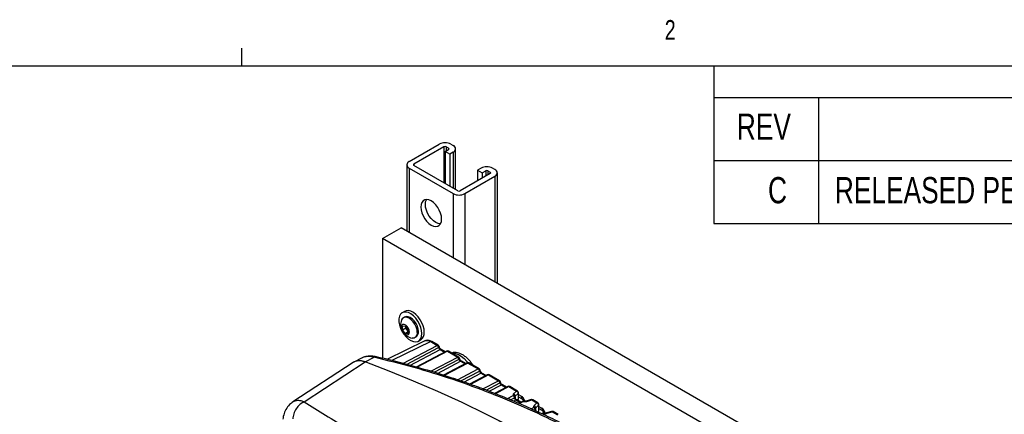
# Model space of a CAD drawing. Header units: inches. Extents: x 0.6 to 33.8, y 0 to 21.7.
# Tile 195 of 204: x 23.8 to 28.5, y 19.8 to 21.6. Entities that reach past the tile are written whole.
import ezdxf

# ---------------------------------------------------------------- set-up
doc = ezdxf.new("R2010")
doc.units = ezdxf.units.IN
doc.header["$MEASUREMENT"] = 0
doc.layers.add('FORMAT', color=7, linetype='Continuous')
doc.styles.add('SLDTEXTSTYLE3', font='TXT', dxfattribs={"width": 0.75})

msp = doc.modelspace()

# ---------------------------------------------------------------- linework, layer by layer
at = {"color": 7, "linetype": 'Continuous'}
for p, q in [((25.6461, 20.9555), (25.7898, 21.0384)), ((25.8449, 21.0384), (25.8561, 21.032)), ((25.8119, 21.0257), (25.6682, 20.9427)), ((25.8119, 21.0257), (25.8119, 20.8534)), ((25.8174, 21.0033), (25.834, 21.0129)), ((25.8395, 20.9906), (25.8174, 21.0033)), ((25.8174, 21.0033), (25.8174, 20.8503)), ((25.834, 21.0193), (25.8228, 21.0257)), ((25.8228, 21.0257), (25.8228, 21.0065)), ((25.834, 21.0193), (25.834, 21.0129)), ((25.8561, 21.0002), (25.8395, 20.9906)), ((25.8395, 20.9906), (25.8395, 20.8375)), ((25.8561, 21.0002), (25.8561, 20.8279)), ((25.8675, 20.8213), (25.8675, 21.0161)), ((25.6346, 20.9396), (25.6346, 20.624)), ((25.6682, 20.9427), (25.6682, 20.9364)), ((25.8782, 20.8152), (25.6682, 20.9364)), ((25.6461, 20.9236), (25.8561, 20.8024)), ((25.6461, 20.9236), (25.6461, 20.6174)), ((26.0329, 20.8981), (25.8891, 20.8152)), ((25.9112, 20.8024), (26.0549, 20.8854)), ((25.9887, 20.9236), (25.972, 20.914)), ((25.972, 20.914), (25.9941, 20.9013)), ((25.972, 20.914), (25.972, 20.863)), ((25.9941, 20.9013), (26.0108, 20.9109)), ((25.9941, 20.9013), (25.9941, 20.8758)), ((26.0108, 20.9109), (26.0108, 20.8854)), ((26.0217, 20.9109), (26.0329, 20.9044)), ((26.0217, 20.9109), (26.0217, 20.8917)), ((26.0329, 20.9044), (26.0329, 20.8981)), ((26.0549, 20.9172), (26.0438, 20.9236)), ((26.0549, 20.8854), (26.0549, 20.3814)), ((26.0664, 20.3748), (26.0664, 20.9013)), ((25.8561, 20.8024), (25.8561, 20.4962)), ((25.9112, 20.8024), (25.9112, 20.4644)), ((25.5195, 20.5884), (25.6079, 20.6395)), ((31.2647, 17.3738), (25.6079, 20.6395)), ((31.1763, 17.3228), (25.5195, 20.5884)), ((25.5195, 20.5884), (25.5195, 20.0176)), ((25.6241, 20.2415), (25.6126, 20.2348)), ((25.6243, 20.2145), (25.6188, 20.2113)), ((25.6145, 20.1709), (25.6283, 20.1721)), ((25.6145, 20.1525), (25.6145, 20.1709)), ((25.6299, 20.1614), (25.6145, 20.1525)), ((25.6283, 20.1353), (25.6145, 20.1525)), ((25.6283, 20.1721), (25.6421, 20.1549)), ((25.6421, 20.1433), (25.6283, 20.1353)), ((25.6421, 20.1366), (25.6283, 20.1353)), ((25.6299, 20.1614), (25.6299, 20.1701)), ((25.6368, 20.1528), (25.6299, 20.1614)), ((25.6421, 20.1462), (25.6368, 20.1528)), ((25.6421, 20.1549), (25.6421, 20.1366)), ((25.7215, 20.1007), (25.5394, 20.0127)), ((25.7496, 20.0971), (25.5631, 20.0069)), ((25.6735, 20.1167), (25.6789, 20.1199)), ((25.6907, 20.0995), (25.7022, 20.1062)), ((25.7496, 20.0971), (25.78, 20.0795)), ((25.7846, 20.0798), (25.7542, 20.0974)), ((25.6162, 19.9932), (25.78, 20.0795)), ((25.6331, 19.9887), (25.7865, 20.0695)), ((25.65, 19.9841), (25.7934, 20.0597)), ((25.8238, 20.0519), (25.6798, 19.9761)), ((25.8287, 20.0514), (25.6836, 19.975)), ((25.7893, 20.0732), (25.7893, 20.0731)), ((25.7934, 20.0597), (25.815, 20.0473)), ((25.8177, 20.0487), (25.798, 20.06)), ((25.8287, 20.0514), (25.8774, 20.0233)), ((25.882, 20.0236), (25.8333, 20.0517)), ((25.3786, 19.9974), (25.092, 19.8106)), ((25.1458, 19.8109), (25.4361, 20.0003)), ((25.4186, 20.0184), (25.3826, 20.0001)), ((25.4215, 20.0194), (25.4189, 20.018)), ((25.4358, 20.0004), (25.4793, 20.0225)), ((25.7491, 19.9557), (25.8774, 20.0233)), ((25.7655, 19.9509), (25.8839, 20.0132)), ((25.7815, 19.9458), (25.8909, 20.0034)), ((25.9212, 19.9957), (25.8096, 19.9369)), ((25.9261, 19.9951), (25.8133, 19.9357)), ((25.8867, 20.017), (25.8868, 20.0168)), ((25.8909, 20.0034), (25.9124, 19.991)), ((25.9151, 19.9924), (25.8955, 20.0038)), ((25.9261, 19.9951), (25.9748, 19.967)), ((25.9794, 19.9673), (25.9307, 19.9955)), ((25.8761, 19.915), (25.9748, 19.967)), ((25.8917, 19.9098), (25.9813, 19.957)), ((25.9073, 19.9045), (25.9883, 19.9472)), ((25.9842, 19.9607), (25.9842, 19.9606)), ((25.9883, 19.9472), (26.0098, 19.9348)), ((26.0125, 19.9362), (25.9929, 19.9475)), ((26.0186, 19.9394), (25.9342, 19.8949)), ((26.0235, 19.9389), (25.9377, 19.8937)), ((25.998, 19.8716), (26.0723, 19.9108)), ((26.0128, 19.866), (26.0788, 19.9007)), ((26.0235, 19.9389), (26.0723, 19.9108)), ((26.0769, 19.9111), (26.0282, 19.9392)), ((26.0816, 19.9045), (26.0816, 19.9043)), ((26.0277, 19.8604), (26.0857, 19.8909)), ((26.1161, 19.8832), (26.0536, 19.8503)), ((26.121, 19.8827), (26.057, 19.8489)), ((26.0857, 19.8909), (26.1073, 19.8785)), ((26.11, 19.8799), (26.0904, 19.8913)), ((26.121, 19.8827), (26.1577, 19.8615)), ((26.1623, 19.8618), (26.1256, 19.883)), ((26.1577, 19.8615), (26.1438, 19.8486)), ((26.1672, 19.8241), (26.1672, 19.8533)), ((26.1148, 19.8257), (26.1421, 19.84)), ((26.1292, 19.8197), (26.1486, 19.8299)), ((26.1434, 19.8137), (26.1539, 19.8193)), ((26.1659, 19.8504), (26.152, 19.8375)), ((26.152, 19.8286), (26.152, 19.8375)), ((26.1539, 19.8193), (26.1755, 19.8069)), ((26.1782, 19.8083), (26.1586, 19.8196)), ((26.1625, 19.8173), (26.1659, 19.821)), ((26.1659, 19.8504), (26.1659, 19.821)), ((26.1672, 19.8449), (26.1785, 19.8383)), ((26.1672, 19.8342), (26.1811, 19.8261)), ((26.1859, 19.8123), (26.1683, 19.8031)), ((26.1908, 19.8118), (26.1716, 19.8017)), ((26.2274, 19.8207), (26.2034, 19.8137)), ((26.2065, 19.8124), (26.2305, 19.8195)), ((26.2305, 19.8195), (26.2551, 19.8052)), ((26.2597, 19.8055), (26.2351, 19.8198)), ((26.2269, 19.7771), (26.2395, 19.7837)), ((26.2406, 19.7709), (26.246, 19.7737)), ((26.2551, 19.8052), (26.2412, 19.7923)), ((26.2633, 19.7942), (26.2495, 19.7813)), ((26.2495, 19.7724), (26.2495, 19.7813)), ((26.2606, 19.7618), (26.2633, 19.7648)), ((26.2633, 19.7942), (26.2633, 19.7648)), ((26.2646, 19.7678), (26.2646, 19.797)), ((26.2646, 19.7886), (26.2759, 19.7821)), ((26.2646, 19.7779), (26.2786, 19.7699)), ((26.3248, 19.7644), (26.3008, 19.7574)), ((26.3039, 19.7562), (26.3279, 19.7632)), ((26.3279, 19.7632), (26.3525, 19.749)), ((26.3571, 19.7493), (26.3325, 19.7635)), ((26.2833, 19.7561), (26.2785, 19.7536)), ((26.2883, 19.7556), (26.2816, 19.7521))]:
    msp.add_line(p, q, dxfattribs=at)
at = {"color": 7, "linetype": 'Continuous', "flags": 128}
for points in [[(25.8008, 20.6812), (25.7995, 20.6947), (25.7959, 20.709), (25.7899, 20.7233), (25.7821, 20.7369), (25.7726, 20.7492), (25.7621, 20.7595), (25.7511, 20.7673), (25.74, 20.7723), (25.7295, 20.7741), (25.7201, 20.7727), (25.7122, 20.7682), (25.7063, 20.7607), (25.7026, 20.7507), (25.7014, 20.7386), (25.7026, 20.7251), (25.7063, 20.7109), (25.7122, 20.6966), (25.7201, 20.6829), (25.7295, 20.6706), (25.74, 20.6603), (25.7511, 20.6525), (25.7621, 20.6476), (25.7726, 20.6457), (25.7821, 20.6471), (25.7899, 20.6517), (25.7959, 20.6591), (25.7995, 20.6692), (25.8008, 20.6812)], [(25.7955, 20.6585), (25.7947, 20.6585), (25.7842, 20.6603), (25.7732, 20.6653), (25.7621, 20.6731), (25.7516, 20.6834), (25.7422, 20.6957), (25.7343, 20.7093), (25.7284, 20.7236), (25.7247, 20.7379), (25.7234, 20.7514), (25.7247, 20.7634), (25.7284, 20.7734), (25.7287, 20.7741)], [(25.7069, 20.1353), (25.7056, 20.1497), (25.7018, 20.165), (25.6956, 20.1804), (25.6874, 20.1952), (25.6775, 20.2086), (25.6664, 20.2201), (25.6546, 20.2292), (25.6427, 20.2353), (25.6312, 20.2382), (25.6206, 20.2379), (25.6115, 20.2342), (25.6043, 20.2274), (25.5993, 20.2178), (25.5967, 20.2058), (25.5967, 20.192), (25.5993, 20.177), (25.6043, 20.1616), (25.6115, 20.1465), (25.6206, 20.1323), (25.6312, 20.1197), (25.6427, 20.1094), (25.6546, 20.1018), (25.6664, 20.0972), (25.6775, 20.0959), (25.6874, 20.0979), (25.6956, 20.1032), (25.7018, 20.1115), (25.7056, 20.1223), (25.7069, 20.1353)], [(25.7184, 20.1419), (25.7171, 20.1564), (25.7133, 20.1717), (25.7071, 20.187), (25.6989, 20.2018), (25.689, 20.2152), (25.6779, 20.2267), (25.6661, 20.2358), (25.6542, 20.2419), (25.6427, 20.2449), (25.6321, 20.2445), (25.6241, 20.2415)], [(25.6848, 20.1417), (25.6835, 20.154), (25.6796, 20.167), (25.6735, 20.1798), (25.6655, 20.1915), (25.6562, 20.2013), (25.6462, 20.2086), (25.6362, 20.2129), (25.6268, 20.2138), (25.6188, 20.2113), (25.6127, 20.2056), (25.61, 20.2007)], [(25.6903, 20.1449), (25.6889, 20.1572), (25.6851, 20.1702), (25.6789, 20.183), (25.6709, 20.1947), (25.6616, 20.2045), (25.6516, 20.2118), (25.6416, 20.216), (25.6323, 20.217), (25.6243, 20.2145)], [(25.6476, 20.1426), (25.6463, 20.1514), (25.6426, 20.1605), (25.6369, 20.1687), (25.6301, 20.1749), (25.623, 20.1782), (25.6167, 20.1782), (25.6119, 20.1749), (25.6093, 20.1688), (25.6093, 20.1606), (25.6119, 20.1514), (25.6167, 20.1426), (25.623, 20.1353), (25.6301, 20.1305), (25.6369, 20.1288), (25.6426, 20.1304), (25.6463, 20.1353), (25.6476, 20.1426)], [(25.8496, 20.0423), (25.8534, 20.0424), (25.8666, 20.0407), (25.8805, 20.0357), (25.8946, 20.0276), (25.9085, 20.0165), (25.9216, 20.0031), (25.9269, 19.9967)], [(27.4111, 18.8601), (27.2959, 18.9491), (27.1804, 19.0356), (27.0645, 19.1194), (26.9483, 19.2006), (26.8319, 19.2791), (26.7153, 19.3549), (26.5986, 19.4279), (26.4818, 19.4982), (26.365, 19.5656), (26.2482, 19.6302), (26.1315, 19.6919), (26.0149, 19.7507), (25.8985, 19.8066), (25.7824, 19.8596), (25.6665, 19.9095), (25.5509, 19.9565), (25.4358, 20.0004)], [(27.4107, 18.8604), (27.2956, 18.9494), (27.1801, 19.0358), (27.0642, 19.1196), (26.9481, 19.2007), (26.8317, 19.2792), (26.7152, 19.355), (26.5985, 19.428), (26.4818, 19.4982), (26.365, 19.5656), (26.2483, 19.6302), (26.1316, 19.6919), (26.0151, 19.7506), (25.8987, 19.8065), (25.7826, 19.8594), (25.6668, 19.9094), (25.5513, 19.9564), (25.4361, 20.0003)]]:
    msp.add_lwpolyline(points, dxfattribs=at)
at = {"color": 7, "linetype": 'Continuous'}
for centre, radius, start, end in [((25.8174, 20.9852), 0.0599, 62.6097, 117.3903), ((25.8174, 21.0151), 0.0119, 62.6097, 117.3903), ((25.85, 21.0161), 0.017, 290.7834, 69.2166), ((25.8328, 21.0161), 0.00338, 290.7834, 69.2166), ((25.6521, 20.9396), 0.017, 110.7834, 249.2166), ((25.6694, 20.9396), 0.00338, 110.7834, 249.2166), ((26.0162, 20.8704), 0.0599, 62.6097, 117.3903), ((26.0162, 20.9003), 0.0119, 62.6097, 117.3903), ((26.0317, 20.9013), 0.00338, 290.7834, 69.2166), ((26.0489, 20.9013), 0.017, 290.7834, 69.2166), ((25.8837, 20.8556), 0.0599, 242.6097, 297.3903), ((25.8837, 20.8257), 0.0119, 242.6097, 297.3903), ((25.6686, 20.177), 0.0632, 157.9205, 262.0741), ((25.66, 20.172), 0.0301, 183.6549, 219.7009), ((25.6576, 20.1692), 0.0265, 218.2096, 234.1598), ((25.6618, 20.1377), 0.0233, 265.2608, 9.9756), ((25.6644, 20.1415), 0.0261, 303.9367, 7.3755), ((25.6799, 20.1378), 0.0386, 305.1269, 6.1853), ((25.7522, 20.0931), 0.00476, 64.8749, 123.0463), ((25.7825, 20.0755), 0.00476, 64.8749, 123.0463), ((25.7719, 20.0671), 0.0148, 9.0902, 56.8449), ((25.7796, 20.0713), 0.00984, 11.2201, 60.0027), ((25.7849, 20.0737), 0.00445, 290.3463, 352.2835), ((25.796, 20.0557), 0.00476, 64.8749, 123.0463), ((25.8284, 20.0432), 0.00984, 60.0027, 117.7834), ((25.8258, 20.0473), 0.00498, 54.5299, 113.7181), ((25.8313, 20.0474), 0.00476, 64.8749, 123.0463), ((25.88, 20.0193), 0.00476, 64.8749, 123.0463), ((25.8693, 20.0109), 0.0148, 9.0902, 56.8449), ((25.8771, 20.0151), 0.00984, 11.2201, 60.0027), ((25.8823, 20.0174), 0.00445, 290.3463, 352.2835), ((25.8935, 19.9994), 0.00476, 64.8749, 123.0463), ((25.9258, 19.9869), 0.00984, 60.0027, 117.7834), ((25.9232, 19.9911), 0.00498, 54.5299, 113.7181), ((25.9287, 19.9912), 0.00476, 64.8749, 123.0463), ((25.9774, 19.963), 0.00476, 64.8749, 123.0463), ((25.9667, 19.9547), 0.0148, 9.0902, 56.8449), ((25.9745, 19.9588), 0.00984, 11.2201, 60.0027), ((25.9798, 19.9612), 0.00445, 290.3463, 352.2835), ((25.9909, 19.9432), 0.00476, 64.8749, 123.0463), ((26.0232, 19.9307), 0.00984, 60.0027, 117.7834), ((26.0207, 19.9348), 0.00498, 54.5299, 113.7181), ((26.0261, 19.9349), 0.00476, 64.8749, 123.0463), ((26.0749, 19.9068), 0.00476, 64.8749, 123.0463), ((26.0642, 19.8984), 0.0148, 9.0902, 56.8449), ((26.072, 19.9026), 0.00984, 11.2201, 60.0027), ((26.0772, 19.9049), 0.00445, 290.3463, 352.2835), ((26.0883, 19.8869), 0.00476, 64.8749, 123.0463), ((26.1207, 19.8744), 0.00984, 60.0027, 117.7834), ((26.1181, 19.8786), 0.00498, 54.5299, 113.7181), ((26.1236, 19.8787), 0.00476, 64.8749, 123.0463), ((26.1603, 19.8575), 0.00476, 64.8749, 123.0463), ((26.1536, 19.8499), 0.0123, 2.484, 70.8312), ((26.1574, 19.8533), 0.00984, 0, 60.0027), ((26.1632, 19.8534), 0.00397, 311.8408, 358.3623), ((26.134, 19.8276), 0.0148, 9.0704, 57.0275), ((26.1398, 19.837), 0.0123, 2.484, 70.8314), ((26.1418, 19.8318), 0.00984, 5.1042, 28.9022), ((26.1565, 19.8153), 0.00476, 64.8749, 123.0463), ((26.1905, 19.8036), 0.00984, 78.9221, 117.7834), ((26.1879, 19.8078), 0.005, 54.2442, 113.649), ((26.2301, 19.8112), 0.00984, 60.0027, 106.3587), ((26.2279, 19.8175), 0.00319, 36.7375, 99.3597), ((26.233, 19.8155), 0.00476, 64.8749, 123.0463), ((26.2577, 19.8012), 0.00476, 64.8749, 123.0463), ((26.2314, 19.7714), 0.0148, 9.0704, 57.0275), ((26.2372, 19.7808), 0.0123, 2.484, 70.8314), ((26.2392, 19.7755), 0.00984, 5.1042, 28.9022), ((26.2511, 19.7937), 0.0123, 2.484, 70.8312), ((26.2548, 19.797), 0.00984, 0, 60.0027), ((26.2607, 19.7971), 0.00397, 311.8408, 358.3623), ((26.3276, 19.755), 0.00984, 60.0027, 106.3587), ((26.3253, 19.7613), 0.00319, 36.7375, 99.3597), ((26.3305, 19.7592), 0.00476, 64.8749, 123.0463), ((26.2879, 19.7474), 0.00984, 78.9221, 117.7834), ((26.2853, 19.7515), 0.005, 54.2442, 113.649)]:
    msp.add_arc(centre, radius, start, end, dxfattribs=at)
for centre, major_axis, ratio, start_param, end_param in [((25.4548, 19.8708), (-0.0739, 0.128), 0.57682, 5.6765, 6.314418), ((26.1574, 19.8238), (0.00984, 0.00047), 0.606667, 5.730522, 6.25412), ((26.2548, 19.7675), (0.00984, 0.00047), 0.606667, 5.730522, 6.25412)]:
    msp.add_ellipse(centre, major_axis=major_axis, ratio=ratio, start_param=start_param, end_param=end_param, dxfattribs=at)
for points, knots in [([(25.7215, 20.1007), (25.7255, 20.1019), (25.7339, 20.1044), (25.7443, 20.0995), (25.7496, 20.0971)], [0, 0, 0, 0, 0.487897, 1, 1, 1, 1]), ([(25.7542, 20.0974), (25.7513, 20.0988), (25.7455, 20.1018), (25.7366, 20.1036), (25.7285, 20.1034), (25.7241, 20.1016), (25.722, 20.1008)], [0, 0, 0, 0, 0.2559, 0.516481, 0.780069, 1, 1, 1, 1]), ([(25.7865, 20.0695), (25.7868, 20.0684), (25.7874, 20.0665), (25.7891, 20.0636), (25.7911, 20.0612), (25.7927, 20.0602), (25.7934, 20.0597)], [0, 0, 0, 0, 0.271417, 0.50096, 0.755265, 1, 1, 1, 1]), ([(25.7982, 20.0599), (25.7972, 20.0606), (25.7952, 20.062), (25.7925, 20.0653), (25.7903, 20.0692), (25.7897, 20.0718), (25.7893, 20.0732)], [0, 0, 0, 0, 0.247426, 0.496902, 0.747904, 1, 1, 1, 1]), ([(25.9505, 19.984), (25.9499, 19.9853), (25.9462, 19.9918), (25.9379, 20.0027), (25.9258, 20.0161), (25.9122, 20.0275), (25.8981, 20.0363), (25.8838, 20.0421), (25.8701, 20.045), (25.8581, 20.0454), (25.8511, 20.0437), (25.8483, 20.043)], [0, 0, 0, 0, 0.030193, 0.162496, 0.295742, 0.430763, 0.568225, 0.693379, 0.812905, 0.926604, 1, 1, 1, 1]), ([(25.4358, 20.0004), (25.43, 20.0022), (25.4186, 20.0057), (25.4025, 20.0064), (25.3881, 20.003), (25.3788, 19.999), (25.3751, 19.9953), (25.3749, 19.995)], [0, 0, 0, 0, 0.245458, 0.490914, 0.73635, 0.981785, 1, 1, 1, 1]), ([(25.4899, 20.0248), (25.4824, 20.0262), (25.4672, 20.029), (25.4454, 20.0274), (25.4299, 20.0241), (25.4228, 20.02), (25.4215, 20.0194)], [0, 0, 0, 0, 0.307908, 0.619963, 0.93489, 1, 1, 1, 1]), ([(25.4793, 20.0225), (25.475, 20.0235), (25.4661, 20.0255), (25.4535, 20.0264), (25.4396, 20.0254), (25.4288, 20.0234), (25.4228, 20.02), (25.4215, 20.0194)], [0, 0, 0, 0, 0.20597, 0.420241, 0.616297, 0.921878, 1, 1, 1, 1]), ([(25.4793, 20.0225), (25.4815, 20.0238), (25.4848, 20.0259), (25.4877, 20.0249), (25.4888, 20.0245)], [0, 0, 0, 0, 0.643266, 1, 1, 1, 1]), ([(27.4518, 18.8838), (27.4067, 18.931), (27.3166, 19.0251), (27.174, 19.1568), (27.0266, 19.2808), (26.874, 19.3965), (26.7165, 19.5041), (26.5541, 19.6034), (26.3868, 19.6944), (26.2147, 19.7772), (26.0378, 19.8516), (25.8562, 19.9175), (25.6702, 19.9755), (25.5431, 20.0068), (25.4793, 20.0225)], [0, 0, 0, 0, 0.0842686, 0.1680626, 0.2514548, 0.3344387, 0.4173371, 0.5000014, 0.5826646, 0.6655626, 0.748549, 0.8319399, 0.9157326, 1, 1, 1, 1]), ([(27.4691, 18.8819), (27.4449, 18.9075), (27.3989, 18.9562), (27.3312, 19.0236), (27.269, 19.0828), (27.2128, 19.1343), (27.1628, 19.1783), (27.1171, 19.2173), (27.0733, 19.2537), (27.0283, 19.2899), (26.9813, 19.3266), (26.9314, 19.3643), (26.8787, 19.4027), (26.8256, 19.4399), (26.7754, 19.474), (26.7305, 19.5034), (26.69, 19.5292), (26.6508, 19.5535), (26.6004, 19.584), (26.5351, 19.6219), (26.4529, 19.667), (26.3654, 19.7121), (26.2779, 19.7544), (26.2087, 19.7857), (26.1575, 19.8078), (26.1203, 19.8235), (26.0788, 19.8405), (26.0301, 19.8597), (25.9733, 19.8811), (25.9098, 19.9039), (25.8397, 19.9276), (25.7632, 19.9519), (25.6789, 19.9767), (25.5868, 20.0017), (25.5224, 20.0171), (25.4889, 20.025)], [0, 0, 0, 0, 0.045125, 0.086147, 0.123065, 0.155876, 0.184579, 0.209175, 0.233649, 0.258285, 0.284036, 0.310901, 0.339464, 0.368622, 0.395079, 0.418301, 0.438288, 0.457436, 0.478254, 0.514792, 0.55547, 0.599917, 0.642541, 0.681461, 0.698356, 0.714711, 0.733707, 0.756266, 0.782388, 0.812073, 0.843325, 0.877746, 0.915333, 0.956086, 1, 1, 1, 1]), ([(25.8839, 20.0132), (25.8842, 20.0122), (25.8848, 20.0102), (25.8865, 20.0074), (25.8886, 20.005), (25.8901, 20.0039), (25.8909, 20.0034)], [0, 0, 0, 0, 0.271417, 0.50096, 0.755265, 1, 1, 1, 1]), ([(25.8956, 20.0037), (25.8946, 20.0044), (25.8926, 20.0057), (25.89, 20.009), (25.8878, 20.0129), (25.8871, 20.0156), (25.8867, 20.0169)], [0, 0, 0, 0, 0.247426, 0.4969015, 0.7479045, 1, 1, 1, 1]), ([(25.9813, 19.957), (25.9817, 19.9559), (25.9823, 19.954), (25.984, 19.9511), (25.986, 19.9487), (25.9875, 19.9477), (25.9883, 19.9472)], [0, 0, 0, 0, 0.271417, 0.50096, 0.755265, 1, 1, 1, 1]), ([(25.9931, 19.9474), (25.9921, 19.9481), (25.9901, 19.9495), (25.9874, 19.9528), (25.9852, 19.9567), (25.9845, 19.9593), (25.9842, 19.9607)], [0, 0, 0, 0, 0.247426, 0.496902, 0.747904, 1, 1, 1, 1]), ([(26.0788, 19.9007), (26.0791, 19.8997), (26.0797, 19.8977), (26.0814, 19.8949), (26.0834, 19.8925), (26.085, 19.8915), (26.0857, 19.8909)], [0, 0, 0, 0, 0.271417, 0.50096, 0.755265, 1, 1, 1, 1]), ([(26.0905, 19.8912), (26.0895, 19.8919), (26.0875, 19.8932), (26.0848, 19.8965), (26.0827, 19.9004), (26.082, 19.9031), (26.0816, 19.9044)], [0, 0, 0, 0, 0.247426, 0.496902, 0.747904, 1, 1, 1, 1]), ([(25.0889, 19.8073), (25.0861, 19.8055), (25.0759, 19.799), (25.0622, 19.7809), (25.0489, 19.7554), (25.0452, 19.7364), (25.0434, 19.7272)], [0, 0, 0, 0, 0.118024, 0.425239, 0.721105, 1, 1, 1, 1]), ([(25.0887, 19.8078), (25.0892, 19.8085), (25.0903, 19.8096), (25.0916, 19.8101), (25.0921, 19.8104)], [0, 0, 0, 0, 0.575709, 1, 1, 1, 1]), ([(25.1458, 19.8109), (25.1388, 19.8069), (25.1244, 19.7988), (25.1067, 19.7781), (25.0943, 19.7536), (25.0923, 19.7369), (25.0913, 19.7288)], [0, 0, 0, 0, 0.241528, 0.498363, 0.75609, 1, 1, 1, 1]), ([(25.0921, 19.8104), (25.0955, 19.8123), (25.1027, 19.8165), (25.1134, 19.818), (25.123, 19.8176), (25.1304, 19.8164), (25.138, 19.8142), (25.1432, 19.812), (25.1458, 19.8109)], [0, 0, 0, 0, 0.223762, 0.48253, 0.610416, 0.741291, 0.870645, 1, 1, 1, 1]), ([(25.1458, 19.8109), (25.1793, 19.7898), (25.2463, 19.7479), (25.3177, 19.7041), (25.3534, 19.6822)], [0, 0, 0, 0, 0.500205, 1, 1, 1, 1]), ([(26.1438, 19.8486), (26.1428, 19.8473), (26.1412, 19.8453), (26.1411, 19.8423), (26.1417, 19.8408), (26.1421, 19.84)], [0, 0, 0, 0, 0.483299, 0.740395, 1, 1, 1, 1]), ([(26.1504, 19.8365), (26.1503, 19.8366), (26.15, 19.8374), (26.1485, 19.8388), (26.1457, 19.8401), (26.1433, 19.84), (26.1421, 19.84)], [0, 0, 0, 0, 0.013199, 0.320715, 0.660353, 1, 1, 1, 1]), ([(26.1513, 19.8319), (26.1513, 19.8318), (26.1512, 19.8314), (26.1503, 19.8307), (26.1491, 19.8302), (26.1486, 19.8299)], [0, 0, 0, 0, 0.094031, 0.567226, 1, 1, 1, 1]), ([(26.1486, 19.8299), (26.1486, 19.8292), (26.1486, 19.8278), (26.1489, 19.8258), (26.1494, 19.8239), (26.1501, 19.8229), (26.1504, 19.8224)], [0, 0, 0, 0, 0.272173, 0.530743, 0.773332, 1, 1, 1, 1]), ([(26.1544, 19.8228), (26.1544, 19.8232), (26.1543, 19.8238), (26.1528, 19.8236), (26.1512, 19.8228), (26.1504, 19.8224)], [0, 0, 0, 0, 0.341594, 0.6831888, 1, 1, 1, 1]), ([(26.1504, 19.8224), (26.151, 19.8217), (26.1521, 19.8205), (26.1533, 19.8197), (26.1539, 19.8193)], [0, 0, 0, 0, 0.506054, 1, 1, 1, 1]), ([(26.152, 19.8375), (26.1515, 19.8369), (26.1508, 19.8362), (26.1508, 19.8354), (26.1508, 19.8353)], [0, 0, 0, 0, 0.840748, 1, 1, 1, 1]), ([(26.1515, 19.8326), (26.1516, 19.8326), (26.1517, 19.8324), (26.1515, 19.8321), (26.1513, 19.8319)], [0, 0, 0, 0, 0.058727, 1, 1, 1, 1]), ([(26.1543, 19.8235), (26.1539, 19.824), (26.1531, 19.8252), (26.1519, 19.828), (26.1516, 19.8303), (26.1514, 19.8319)], [0, 0, 0, 0, 0.210046, 0.45344, 1, 1, 1, 1]), ([(26.1586, 19.8196), (26.1579, 19.8201), (26.1564, 19.8211), (26.1549, 19.8227), (26.1542, 19.8236)], [0, 0, 0, 0, 0.494116, 1, 1, 1, 1]), ([(26.1785, 19.8383), (26.1816, 19.8365), (26.1849, 19.8345), (26.187, 19.8308), (26.1871, 19.8306)], [0, 0, 0, 0, 0.946558, 1, 1, 1, 1]), ([(26.1968, 19.8128), (26.1963, 19.8147), (26.1946, 19.8211), (26.1894, 19.8295), (26.1836, 19.834), (26.1808, 19.8363)], [0, 0, 0, 0, 0.175109, 0.586505, 1, 1, 1, 1]), ([(26.1811, 19.8261), (26.1836, 19.8244), (26.1882, 19.8213), (26.1911, 19.8156), (26.1924, 19.813)], [0, 0, 0, 0, 0.542235, 1, 1, 1, 1]), ([(26.1925, 19.8131), (26.1923, 19.8132), (26.1918, 19.8134), (26.1912, 19.8124), (26.1908, 19.8118)], [0, 0, 0, 0, 0.4250954, 1, 1, 1, 1]), ([(26.1908, 19.8118), (26.1922, 19.8116), (26.1949, 19.8112), (26.199, 19.8112), (26.203, 19.8115), (26.2053, 19.8121), (26.2065, 19.8124)], [0, 0, 0, 0, 0.2562539, 0.5121932, 0.7616462, 1, 1, 1, 1]), ([(26.2032, 19.8136), (26.2024, 19.8134), (26.2008, 19.813), (26.1981, 19.8128), (26.1952, 19.8128), (26.1934, 19.8131), (26.1924, 19.8133)], [0, 0, 0, 0, 0.247544, 0.496868, 0.747787, 1, 1, 1, 1]), ([(26.2032, 19.8135), (26.2037, 19.8136), (26.2046, 19.8139), (26.2058, 19.8129), (26.2065, 19.8124)], [0, 0, 0, 0, 0.451114, 1, 1, 1, 1]), ([(26.2412, 19.7923), (26.2402, 19.791), (26.2386, 19.789), (26.2385, 19.786), (26.2392, 19.7845), (26.2395, 19.7837)], [0, 0, 0, 0, 0.483299, 0.740395, 1, 1, 1, 1]), ([(26.2478, 19.7803), (26.2478, 19.7803), (26.2474, 19.7812), (26.246, 19.7826), (26.2431, 19.7839), (26.2407, 19.7838), (26.2395, 19.7837)], [0, 0, 0, 0, 0.013199, 0.320715, 0.660353, 1, 1, 1, 1]), ([(26.2487, 19.7756), (26.2487, 19.7756), (26.2486, 19.7752), (26.2477, 19.7745), (26.2466, 19.7739), (26.246, 19.7737)], [0, 0, 0, 0, 0.094031, 0.567226, 1, 1, 1, 1]), ([(26.246, 19.7737), (26.246, 19.773), (26.2461, 19.7716), (26.2463, 19.7695), (26.2468, 19.7676), (26.2475, 19.7666), (26.2478, 19.7661)], [0, 0, 0, 0, 0.2721732, 0.530743, 0.7733317, 1, 1, 1, 1]), ([(26.2495, 19.7813), (26.2489, 19.7807), (26.2482, 19.78), (26.2482, 19.7792), (26.2482, 19.779)], [0, 0, 0, 0, 0.840748, 1, 1, 1, 1]), ([(26.249, 19.7764), (26.249, 19.7764), (26.2491, 19.7761), (26.2489, 19.7759), (26.2487, 19.7756)], [0, 0, 0, 0, 0.058727, 1, 1, 1, 1]), ([(26.2517, 19.7673), (26.2513, 19.7678), (26.2505, 19.7689), (26.2494, 19.7718), (26.249, 19.7741), (26.2488, 19.7757)], [0, 0, 0, 0, 0.210046, 0.45344, 1, 1, 1, 1]), ([(26.2759, 19.7821), (26.279, 19.7802), (26.2823, 19.7782), (26.2844, 19.7745), (26.2846, 19.7743)], [0, 0, 0, 0, 0.946558, 1, 1, 1, 1]), ([(26.2942, 19.7566), (26.2937, 19.7585), (26.292, 19.7649), (26.2868, 19.7732), (26.2811, 19.7778), (26.2782, 19.78)], [0, 0, 0, 0, 0.1751094, 0.5865049, 1, 1, 1, 1]), ([(26.2786, 19.7699), (26.281, 19.7682), (26.2856, 19.765), (26.2885, 19.7593), (26.2898, 19.7567)], [0, 0, 0, 0, 0.542235, 1, 1, 1, 1]), ([(26.2899, 19.7569), (26.2897, 19.757), (26.2892, 19.7572), (26.2886, 19.7562), (26.2882, 19.7556)], [0, 0, 0, 0, 0.425095, 1, 1, 1, 1]), ([(26.2883, 19.7556), (26.2896, 19.7554), (26.2923, 19.7549), (26.2964, 19.7549), (26.3004, 19.7553), (26.3028, 19.7559), (26.3039, 19.7562)], [0, 0, 0, 0, 0.2562538, 0.5121932, 0.7616461, 1, 1, 1, 1]), ([(26.3007, 19.7573), (26.2999, 19.7571), (26.2982, 19.7567), (26.2955, 19.7565), (26.2927, 19.7566), (26.2908, 19.7569), (26.2899, 19.757)], [0, 0, 0, 0, 0.247544, 0.496868, 0.747787, 1, 1, 1, 1]), ([(26.3006, 19.7572), (26.3011, 19.7574), (26.3021, 19.7577), (26.3033, 19.7567), (26.3039, 19.7562)], [0, 0, 0, 0, 0.451114, 1, 1, 1, 1])]:
    msp.add_open_spline(points, degree=3, knots=knots, dxfattribs=at)
for points in [[(26.1785, 19.8383), (26.1794, 19.8377), (26.181, 19.8364), (26.1823, 19.8332), (26.1825, 19.8296), (26.1816, 19.8273), (26.1811, 19.8261)], [(26.2759, 19.7821), (26.2768, 19.7814), (26.2785, 19.7801), (26.2798, 19.777), (26.2799, 19.7734), (26.279, 19.771), (26.2786, 19.7699)]]:
    msp.add_open_spline(points, degree=3, dxfattribs=at)
at = {"layer": 'FORMAT'}
for p, q in [((24.8479, 21.4106), (24.8479, 21.4954)), ((0.8584, 21.4106), (33.0979, 21.4106)), ((27.0979, 21.4106), (27.0979, 20.6606)), ((27.0979, 21.2606), (33.0979, 21.2606)), ((27.5979, 21.2606), (27.5979, 20.6606)), ((27.0979, 20.9606), (33.0979, 20.9606)), ((27.0979, 20.6606), (33.0979, 20.6606))]:
    msp.add_line(p, q, dxfattribs=at)

# ---------------------------------------------------------------- texts
at = {"layer": 'FORMAT', "color": 7, "insert": (26.8642, 21.6294), "char_height": 0.0937, "attachment_point": 1, "style": 'SLDTEXTSTYLE3'}
msp.add_mtext('2', dxfattribs=at)
at = {"layer": 'FORMAT', "char_height": 0.125, "style": 'SLDTEXTSTYLE3'}
for s, insert, attachment_point in [('REV', (27.2081, 21.1838), 1), ('C', (27.4019, 20.8813), 2), ('RELEASED PER ECO', (27.6753, 20.8813), 1)]:
    msp.add_mtext(s, dxfattribs=dict(at, insert=insert, attachment_point=attachment_point))

doc.saveas('drawing.dxf')
